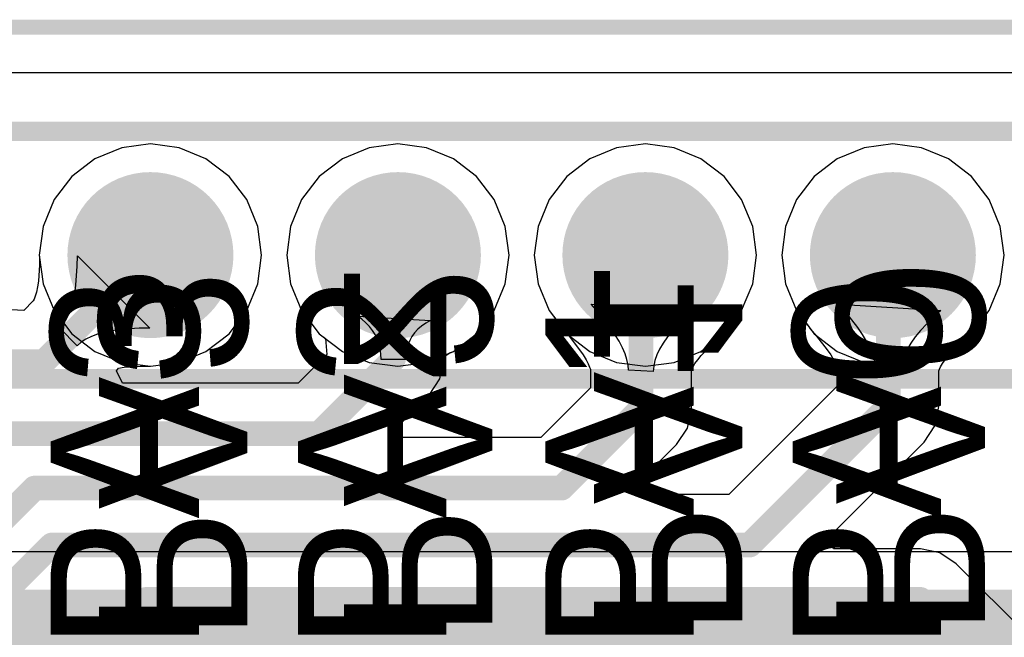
# Model space of a CAD drawing. Header units: millimetres. Extents: x -0.1 to 45.1, y -0.1 to 69.3.
# Tile 23 of 27: x 25 to 35.1, y 18.7 to 25.1. Entities that reach past the tile are written whole.
import ezdxf

# ---------------------------------------------------------------- set-up
doc = ezdxf.new("R2010")
doc.units = ezdxf.units.MM
for name, color, linetype in [('BottomLayer', 5, 'Continuous'), ('BottomOverlay', 54, 'Continuous'), ('BottomSolder', 6, 'Continuous'), ('KeepOutLayer', 6, 'Continuous'), ('MultiLayer', 9, 'Continuous'), ('PadHoleLayer', 156, 'Continuous'), ('TopLayer', 1, 'Continuous'), ('TopOverlay', 2, 'Continuous'), ('TopSolder', 216, 'Continuous')]:
    doc.layers.add(name, color=color, linetype=linetype)

# ---------------------------------------------------------------- blocks, each defined once
blk = doc.blocks.new('HDR1X10_23')
at = {"layer": 'BottomLayer', "const_width": 0.75}
for points in [[(14.865, 0, 1), (15.615, 0, 1)], [(17.405, 0, 1), (18.155, 0, 1)], [(19.945, 0, 1), (20.695, 0, 1)], [(22.485, 0, 1), (23.235, 0, 1)]]:
    blk.add_lwpolyline(points, format="xyb", close=True, dxfattribs=at)
at = {"layer": 'BottomSolder', "const_width": 0.852}
for points in [[(14.814, 0, 1), (15.666, 0, 1)], [(17.354, 0, 1), (18.206, 0, 1)], [(19.894, 0, 1), (20.746, 0, 1)], [(22.434, 0, 1), (23.286, 0, 1)]]:
    blk.add_lwpolyline(points, format="xyb", close=True, dxfattribs=at)
at = {"layer": 'MultiLayer', "const_width": 0.75}
for points in [[(14.865, 0, 1), (15.615, 0, 1)], [(17.405, 0, 1), (18.155, 0, 1)], [(19.945, 0, 1), (20.695, 0, 1)], [(22.485, 0, 1), (23.235, 0, 1)]]:
    blk.add_lwpolyline(points, format="xyb", close=True, dxfattribs=at)
at = {"layer": 'PadHoleLayer'}
for points, const_width in [([(22.572, 0, 1), (23.148, 0, 1)], 0.575), ([(14.99, 0, 1), (15.49, 0, 1)], 0.5), ([(17.53, 0, 1), (18.03, 0, 1)], 0.5), ([(20.07, 0, 1), (20.57, 0, 1)], 0.5)]:
    blk.add_lwpolyline(points, format="xyb", close=True, dxfattribs=dict(at, const_width=const_width))
at = {"layer": 'TopLayer', "const_width": 0.75}
for points in [[(14.865, 0, 1), (15.615, 0, 1)], [(17.405, 0, 1), (18.155, 0, 1)], [(19.945, 0, 1), (20.695, 0, 1)], [(22.485, 0, 1), (23.235, 0, 1)]]:
    blk.add_lwpolyline(points, format="xyb", close=True, dxfattribs=at)
at = {"layer": 'TopOverlay', "const_width": 0.2}
for points in [[(0.635, 1.27), (24.13, 1.27)], [(-1.27, -1.27), (24.13, -1.27)]]:
    blk.add_lwpolyline(points, dxfattribs=at)
at = {"layer": 'TopSolder', "const_width": 0.852}
for points in [[(14.814, 0, 1), (15.666, 0, 1)], [(17.354, 0, 1), (18.206, 0, 1)], [(19.894, 0, 1), (20.746, 0, 1)], [(22.434, 0, 1), (23.286, 0, 1)]]:
    blk.add_lwpolyline(points, format="xyb", close=True, dxfattribs=at)

msp = doc.modelspace()

# ---------------------------------------------------------------- linework, layer by layer
at = {"layer": 'BottomLayer'}
for p, q in [((3.393, 24.534), (41.607, 24.534)), ((26.015, 23.762), (25.74, 23.648)), ((26.31, 23.801), (26.015, 23.762)), ((26.605, 23.762), (26.31, 23.801)), ((26.88, 23.648), (26.605, 23.762)), ((28.555, 23.762), (28.28, 23.648)), ((28.85, 23.801), (28.555, 23.762)), ((29.145, 23.762), (28.85, 23.801)), ((29.42, 23.648), (29.145, 23.762)), ((31.095, 23.762), (30.82, 23.648)), ((31.39, 23.801), (31.095, 23.762)), ((31.685, 23.762), (31.39, 23.801)), ((31.96, 23.648), (31.685, 23.762)), ((33.635, 23.762), (33.36, 23.648)), ((33.93, 23.801), (33.635, 23.762)), ((34.225, 23.762), (33.93, 23.801)), ((34.5, 23.648), (34.225, 23.762)), ((25.74, 23.648), (25.503, 23.467)), ((27.117, 23.467), (26.88, 23.648)), ((28.28, 23.648), (28.043, 23.467)), ((29.657, 23.467), (29.42, 23.648)), ((30.82, 23.648), (30.583, 23.467)), ((32.197, 23.467), (31.96, 23.648)), ((33.36, 23.648), (33.123, 23.467)), ((34.737, 23.467), (34.5, 23.648)), ((25.503, 23.467), (25.322, 23.23)), ((27.298, 23.23), (27.117, 23.467)), ((28.043, 23.467), (27.862, 23.23)), ((29.838, 23.23), (29.657, 23.467)), ((30.583, 23.467), (30.402, 23.23)), ((32.378, 23.23), (32.197, 23.467)), ((33.123, 23.467), (32.942, 23.23)), ((34.918, 23.23), (34.737, 23.467)), ((25.322, 23.23), (25.208, 22.955)), ((27.412, 22.955), (27.298, 23.23)), ((27.862, 23.23), (27.748, 22.955)), ((29.952, 22.955), (29.838, 23.23)), ((30.402, 23.23), (30.288, 22.955)), ((32.492, 22.955), (32.378, 23.23)), ((32.942, 23.23), (32.828, 22.955)), ((35.032, 22.955), (34.918, 23.23)), ((25.208, 22.955), (25.169, 22.66)), ((27.451, 22.66), (27.412, 22.955)), ((27.748, 22.955), (27.709, 22.66)), ((29.991, 22.66), (29.952, 22.955)), ((30.288, 22.955), (30.249, 22.66)), ((32.531, 22.66), (32.492, 22.955)), ((32.828, 22.955), (32.789, 22.66)), ((35.071, 22.66), (35.032, 22.955)), ((25.169, 22.66), (25.208, 22.365)), ((27.412, 22.365), (27.451, 22.66)), ((27.709, 22.66), (27.748, 22.365)), ((29.952, 22.365), (29.991, 22.66)), ((30.249, 22.66), (30.288, 22.365)), ((32.492, 22.365), (32.531, 22.66)), ((32.789, 22.66), (32.828, 22.365)), ((35.032, 22.365), (35.071, 22.66)), ((25.208, 22.365), (25.322, 22.09)), ((27.298, 22.09), (27.412, 22.365)), ((27.748, 22.365), (27.862, 22.09)), ((29.838, 22.09), (29.952, 22.365)), ((30.288, 22.365), (30.402, 22.09)), ((32.378, 22.09), (32.492, 22.365)), ((32.828, 22.365), (32.942, 22.09)), ((34.918, 22.09), (35.032, 22.365)), ((25.322, 22.09), (25.503, 21.853)), ((27.117, 21.853), (27.298, 22.09)), ((27.862, 22.09), (28.043, 21.853)), ((29.657, 21.853), (29.838, 22.09)), ((30.402, 22.09), (30.583, 21.853)), ((32.197, 21.853), (32.378, 22.09)), ((32.942, 22.09), (33.123, 21.853)), ((34.737, 21.853), (34.918, 22.09)), ((25.503, 21.853), (25.74, 21.672)), ((26.88, 21.672), (27.117, 21.853)), ((28.043, 21.853), (28.28, 21.672)), ((29.42, 21.672), (29.657, 21.853)), ((30.583, 21.853), (30.82, 21.672)), ((31.96, 21.672), (32.197, 21.853)), ((33.123, 21.853), (33.36, 21.672)), ((34.5, 21.672), (34.737, 21.853)), ((25.74, 21.672), (26.015, 21.558)), ((26.605, 21.558), (26.88, 21.672)), ((28.28, 21.672), (28.555, 21.558)), ((29.145, 21.558), (29.42, 21.672)), ((30.82, 21.672), (31.095, 21.558)), ((31.685, 21.558), (31.96, 21.672)), ((33.36, 21.672), (33.635, 21.558)), ((34.225, 21.558), (34.5, 21.672)), ((26.015, 21.558), (26.31, 21.519)), ((26.31, 21.519), (26.605, 21.558)), ((28.555, 21.558), (28.85, 21.519)), ((28.85, 21.519), (29.145, 21.558)), ((31.095, 21.558), (31.39, 21.519)), ((31.39, 21.519), (31.685, 21.558)), ((33.635, 21.558), (33.93, 21.519)), ((33.93, 21.519), (34.225, 21.558)), ((42.481, 19.615), (17.653, 19.615))]:
    msp.add_line(p, q, dxfattribs=at)
at = {"layer": 'BottomLayer', "const_width": 0.762}
msp.add_lwpolyline([(17.653, 18.847), (43.612, 18.847)], dxfattribs=at)
at = {"layer": 'KeepOutLayer', "const_width": 0.152}
msp.add_lwpolyline([(1.099, 25), (43.809, 25)], dxfattribs=at)
at = {"layer": 'TopLayer'}
for p, q in [((3.393, 24.534), (41.607, 24.534)), ((26.015, 23.762), (25.74, 23.648)), ((26.31, 23.801), (26.015, 23.762)), ((26.605, 23.762), (26.31, 23.801)), ((26.88, 23.648), (26.605, 23.762)), ((28.555, 23.762), (28.28, 23.648)), ((28.85, 23.801), (28.555, 23.762)), ((29.145, 23.762), (28.85, 23.801)), ((29.42, 23.648), (29.145, 23.762)), ((31.095, 23.762), (30.82, 23.648)), ((31.39, 23.801), (31.095, 23.762)), ((31.685, 23.762), (31.39, 23.801)), ((31.96, 23.648), (31.685, 23.762)), ((33.635, 23.762), (33.36, 23.648)), ((33.93, 23.801), (33.635, 23.762)), ((34.225, 23.762), (33.93, 23.801)), ((34.5, 23.648), (34.225, 23.762)), ((25.74, 23.648), (25.503, 23.467)), ((27.117, 23.467), (26.88, 23.648)), ((28.28, 23.648), (28.043, 23.467)), ((29.657, 23.467), (29.42, 23.648)), ((30.82, 23.648), (30.583, 23.467)), ((32.197, 23.467), (31.96, 23.648)), ((33.36, 23.648), (33.123, 23.467)), ((34.737, 23.467), (34.5, 23.648)), ((25.503, 23.467), (25.322, 23.23)), ((27.298, 23.23), (27.117, 23.467)), ((28.043, 23.467), (27.862, 23.23)), ((29.838, 23.23), (29.657, 23.467)), ((30.583, 23.467), (30.402, 23.23)), ((32.378, 23.23), (32.197, 23.467)), ((33.123, 23.467), (32.942, 23.23)), ((34.918, 23.23), (34.737, 23.467)), ((25.322, 23.23), (25.208, 22.955)), ((27.412, 22.955), (27.298, 23.23)), ((27.862, 23.23), (27.748, 22.955)), ((29.952, 22.955), (29.838, 23.23)), ((30.402, 23.23), (30.288, 22.955)), ((32.492, 22.955), (32.378, 23.23)), ((32.942, 23.23), (32.828, 22.955)), ((35.032, 22.955), (34.918, 23.23)), ((25.208, 22.955), (25.169, 22.66)), ((27.451, 22.66), (27.412, 22.955)), ((27.748, 22.955), (27.709, 22.66)), ((29.991, 22.66), (29.952, 22.955)), ((30.288, 22.955), (30.249, 22.66)), ((32.531, 22.66), (32.492, 22.955)), ((32.828, 22.955), (32.789, 22.66)), ((35.071, 22.66), (35.032, 22.955)), ((25.169, 22.66), (25.171, 22.643)), ((25.171, 22.643), (25.171, 22.559)), ((25.559, 22.545), (25.56, 22.652)), ((25.56, 22.652), (26.303, 21.91)), ((27.412, 22.365), (27.451, 22.66)), ((27.709, 22.66), (27.748, 22.365)), ((29.952, 22.365), (29.991, 22.66)), ((30.249, 22.66), (30.288, 22.365)), ((32.492, 22.365), (32.531, 22.66)), ((32.789, 22.66), (32.828, 22.365)), ((35.032, 22.365), (35.071, 22.66)), ((25.171, 22.559), (25.16, 22.392)), ((25.546, 22.352), (25.559, 22.545)), ((25.16, 22.392), (25.151, 22.333)), ((25.534, 22.266), (25.546, 22.352)), ((27.298, 22.09), (27.412, 22.365)), ((27.748, 22.365), (27.862, 22.09)), ((29.838, 22.09), (29.952, 22.365)), ((30.288, 22.365), (30.402, 22.09)), ((32.378, 22.09), (32.492, 22.365)), ((32.828, 22.365), (32.942, 22.09)), ((34.918, 22.09), (35.032, 22.365)), ((25.128, 22.239), (25.117, 22.209)), ((25.14, 22.28), (25.128, 22.239)), ((25.151, 22.333), (25.14, 22.28)), ((25.518, 22.188), (25.534, 22.266)), ((25.107, 22.19), (25.01, 22.093)), ((25.108, 22.191), (25.107, 22.19)), ((25.117, 22.209), (25.108, 22.191)), ((25.498, 22.117), (25.518, 22.188)), ((30.906, 22.074), (30.833, 22.158)), ((30.833, 22.158), (31.881, 22.093)), ((33.446, 22.074), (33.373, 22.158)), ((33.373, 22.158), (34.421, 22.093)), ((25.01, 22.093), (24.88, 22.1)), ((25.446, 21.998), (25.474, 22.054)), ((25.474, 22.054), (25.498, 22.117)), ((27.117, 21.853), (27.298, 22.09)), ((27.862, 22.09), (28.043, 21.853)), ((28.481, 22.002), (28.436, 22.035)), ((28.436, 22.035), (29.184, 21.989)), ((29.657, 21.853), (29.838, 22.09)), ((30.402, 22.09), (30.524, 21.931)), ((31.029, 21.918), (30.906, 22.074)), ((31.881, 22.093), (31.803, 22.023)), ((32.197, 21.853), (32.378, 22.09)), ((32.942, 22.09), (33.064, 21.931)), ((33.569, 21.918), (33.446, 22.074)), ((34.421, 22.093), (34.343, 22.023)), ((34.737, 21.853), (34.918, 22.09)), ((25.379, 21.909), (25.415, 21.95)), ((25.415, 21.95), (25.446, 21.998)), ((28.522, 21.966), (28.481, 22.002)), ((28.558, 21.928), (28.522, 21.966)), ((29.093, 21.932), (29.055, 21.9)), ((29.136, 21.962), (29.093, 21.932)), ((29.184, 21.989), (29.136, 21.962)), ((30.524, 21.931), (30.54, 21.902)), ((31.803, 22.023), (31.672, 21.887)), ((33.064, 21.931), (33.08, 21.902)), ((34.343, 22.023), (34.212, 21.887)), ((25.559, 21.729), (25.379, 21.909)), ((25.767, 21.848), (25.704, 21.824)), ((25.838, 21.868), (25.767, 21.848)), ((25.916, 21.884), (25.838, 21.868)), ((26.002, 21.896), (25.916, 21.884)), ((26.195, 21.909), (26.002, 21.896)), ((26.303, 21.91), (26.195, 21.909)), ((26.88, 21.672), (27.117, 21.853)), ((28.043, 21.853), (28.106, 21.805)), ((28.59, 21.887), (28.558, 21.928)), ((28.616, 21.844), (28.59, 21.887)), ((28.638, 21.798), (28.616, 21.844)), ((29.022, 21.864), (28.994, 21.826)), ((29.055, 21.9), (29.022, 21.864)), ((29.42, 21.672), (29.657, 21.853)), ((30.54, 21.902), (30.607, 21.827)), ((31.078, 21.845), (31.029, 21.918)), ((31.121, 21.776), (31.078, 21.845)), ((31.672, 21.887), (31.618, 21.822)), ((32.152, 21.819), (32.197, 21.853)), ((33.08, 21.902), (33.147, 21.827)), ((33.618, 21.845), (33.569, 21.918)), ((33.661, 21.776), (33.618, 21.845)), ((34.212, 21.887), (34.158, 21.822)), ((34.692, 21.819), (34.737, 21.853)), ((25.6, 21.765), (25.559, 21.729)), ((25.648, 21.796), (25.6, 21.765)), ((25.704, 21.824), (25.648, 21.796)), ((28.106, 21.805), (28.121, 21.64)), ((28.655, 21.75), (28.638, 21.798)), ((28.667, 21.699), (28.655, 21.75)), ((28.953, 21.74), (28.941, 21.693)), ((28.971, 21.785), (28.953, 21.74)), ((28.994, 21.826), (28.971, 21.785)), ((30.607, 21.827), (30.715, 21.688)), ((31.155, 21.71), (31.121, 21.776)), ((31.573, 21.758), (31.536, 21.696)), ((31.618, 21.822), (31.573, 21.758)), ((31.962, 21.629), (32.073, 21.743)), ((32.073, 21.743), (32.141, 21.804)), ((32.141, 21.804), (32.152, 21.819)), ((33.147, 21.827), (33.255, 21.688)), ((33.695, 21.71), (33.661, 21.776)), ((34.113, 21.758), (34.076, 21.696)), ((34.158, 21.822), (34.113, 21.758)), ((34.502, 21.629), (34.613, 21.743)), ((34.613, 21.743), (34.681, 21.804)), ((34.681, 21.804), (34.692, 21.819)), ((26.605, 21.558), (26.88, 21.672)), ((28.121, 21.64), (27.827, 21.346)), ((28.674, 21.646), (28.667, 21.699)), ((28.677, 21.59), (28.674, 21.646)), ((28.933, 21.643), (28.931, 21.59)), ((28.941, 21.693), (28.933, 21.643)), ((29.33, 21.624), (29.341, 21.631)), ((29.341, 21.631), (29.372, 21.649)), ((29.372, 21.649), (29.38, 21.656)), ((29.38, 21.656), (29.42, 21.672)), ((30.715, 21.688), (30.752, 21.635)), ((30.752, 21.635), (30.782, 21.585)), ((31.182, 21.647), (31.155, 21.71)), ((31.201, 21.588), (31.182, 21.647)), ((31.508, 21.636), (31.487, 21.577)), ((31.536, 21.696), (31.508, 21.636)), ((31.928, 21.586), (31.962, 21.629)), ((33.255, 21.688), (33.292, 21.635)), ((33.292, 21.635), (33.322, 21.585)), ((33.722, 21.647), (33.695, 21.71)), ((33.741, 21.588), (33.722, 21.647)), ((34.048, 21.636), (34.027, 21.577)), ((34.076, 21.696), (34.048, 21.636)), ((34.468, 21.586), (34.502, 21.629)), ((26.31, 21.519), (26.605, 21.558)), ((28.931, 21.59), (28.677, 21.59)), ((29.282, 21.392), (29.315, 21.556)), ((29.315, 21.556), (29.319, 21.571)), ((29.319, 21.576), (29.322, 21.59)), ((29.319, 21.571), (29.319, 21.576)), ((29.322, 21.613), (29.323, 21.617)), ((29.322, 21.59), (29.322, 21.613)), ((29.323, 21.617), (29.324, 21.619)), ((29.323, 21.617), (29.323, 21.617)), ((29.324, 21.619), (29.33, 21.624)), ((30.782, 21.585), (30.804, 21.543)), ((30.804, 21.543), (30.818, 21.51)), ((31.213, 21.532), (31.201, 21.588)), ((31.217, 21.48), (31.213, 21.532)), ((31.487, 21.577), (31.475, 21.52)), ((31.879, 21.513), (31.899, 21.546)), ((31.899, 21.546), (31.928, 21.586)), ((33.322, 21.585), (33.344, 21.543)), ((33.344, 21.543), (33.358, 21.51)), ((33.753, 21.532), (33.741, 21.588)), ((33.757, 21.48), (33.753, 21.532)), ((34.027, 21.577), (34.015, 21.52)), ((34.419, 21.513), (34.439, 21.546)), ((34.439, 21.546), (34.468, 21.586)), ((25.961, 21.473), (25.982, 21.501)), ((26.024, 21.346), (25.961, 21.473)), ((25.982, 21.501), (25.983, 21.501)), ((25.983, 21.501), (26.042, 21.51)), ((26.042, 21.51), (26.209, 21.521)), ((26.209, 21.521), (26.293, 21.521)), ((26.293, 21.521), (26.31, 21.519)), ((30.818, 21.51), (30.825, 21.488)), ((30.825, 21.488), (30.826, 21.486)), ((30.826, 21.486), (30.826, 21.297)), ((31.471, 21.464), (31.217, 21.48)), ((31.475, 21.52), (31.471, 21.464)), ((31.862, 21.472), (31.867, 21.488)), ((31.862, 21.471), (31.862, 21.472)), ((31.862, 21.082), (31.862, 21.471)), ((31.867, 21.488), (31.879, 21.513)), ((33.358, 21.51), (33.365, 21.488)), ((33.365, 21.488), (33.366, 21.486)), ((33.366, 21.486), (33.366, 21.322)), ((34.011, 21.464), (33.757, 21.48)), ((34.015, 21.52), (34.011, 21.464)), ((34.402, 21.472), (34.407, 21.488)), ((34.402, 21.471), (34.402, 21.472)), ((34.402, 21.107), (34.402, 21.471)), ((34.407, 21.488), (34.419, 21.513)), ((27.827, 21.346), (26.024, 21.346)), ((29.17, 21.224), (29.282, 21.392)), ((28.851, 20.904), (29.17, 21.224)), ((30.826, 21.297), (30.316, 20.787)), ((33.366, 21.322), (32.247, 20.203)), ((31.822, 20.884), (31.862, 21.082)), ((34.362, 20.909), (34.402, 21.107)), ((34.402, 21.107), (34.402, 21.107)), ((28.899, 20.787), (28.851, 20.904)), ((31.71, 20.716), (31.822, 20.884)), ((34.25, 20.741), (34.362, 20.909)), ((30.316, 20.787), (28.899, 20.787)), ((33.27, 19.761), (34.25, 20.741)), ((31.314, 20.32), (31.71, 20.716)), ((31.363, 20.203), (31.314, 20.32)), ((32.247, 20.203), (31.363, 20.203)), ((33.319, 19.644), (33.27, 19.761)), ((34.214, 19.644), (33.319, 19.644)), ((34.412, 19.605), (34.214, 19.644)), ((34.58, 19.492), (34.412, 19.605)), ((35.62, 18.453), (34.58, 19.492))]:
    msp.add_line(p, q, dxfattribs=at)
at = {"layer": 'TopLayer', "const_width": 0.254}
for points in [[(25.215, 21.565), (26.31, 22.66)], [(28.804, 22.614), (28.85, 22.66)], [(28.804, 21.59), (28.804, 22.614)], [(31.344, 22.614), (31.39, 22.66)], [(31.344, 21.082), (31.344, 22.614)], [(33.884, 22.614), (33.93, 22.66)], [(33.884, 21.107), (33.884, 22.614)], [(24.562, 21.565), (25.215, 21.565)], [(28.042, 20.828), (28.804, 21.59)], [(32.461, 19.685), (33.884, 21.107)], [(30.531, 20.269), (31.344, 21.082)], [(24.816, 20.828), (28.042, 20.828)], [(22.175, 17.324), (25.121, 20.269)], [(25.121, 20.269), (30.531, 20.269)], [(22.825, 17.212), (25.298, 19.685)], [(25.298, 19.685), (32.461, 19.685)], [(24.775, 17.638), (26.264, 19.126)], [(26.264, 19.126), (34.214, 19.126)], [(34.214, 19.126), (35.405, 17.935)]]:
    msp.add_lwpolyline(points, dxfattribs=at)
at = {"layer": 'TopLayer', "const_width": 0.127}
for points in [[(26.247, 22.66, 1), (26.374, 22.66, 1)], [(28.74, 22.614, 1), (28.867, 22.614, 1)], [(28.74, 22.614, 1), (28.867, 22.614, 1)], [(28.787, 22.66, 1), (28.914, 22.66, 1)], [(31.28, 22.614, 1), (31.407, 22.614, 1)], [(31.28, 22.614, 1), (31.407, 22.614, 1)], [(31.327, 22.66, 1), (31.454, 22.66, 1)], [(33.82, 22.614, 1), (33.947, 22.614, 1)], [(33.82, 22.614, 1), (33.947, 22.614, 1)], [(33.867, 22.66, 1), (33.994, 22.66, 1)], [(25.151, 21.565, 1), (25.278, 21.565, 1)], [(25.151, 21.565, 1), (25.278, 21.565, 1)], [(28.74, 21.59, 1), (28.867, 21.59, 1)], [(28.74, 21.59, 1), (28.867, 21.59, 1)], [(33.82, 21.107, 1), (33.947, 21.107, 1)], [(33.82, 21.107, 1), (33.947, 21.107, 1)], [(31.28, 21.082, 1), (31.407, 21.082, 1)], [(31.28, 21.082, 1), (31.407, 21.082, 1)], [(27.978, 20.828, 1), (28.105, 20.828, 1)], [(27.978, 20.828, 1), (28.105, 20.828, 1)], [(25.057, 20.269, 1), (25.184, 20.269, 1)], [(25.057, 20.269, 1), (25.184, 20.269, 1)], [(30.467, 20.269, 1), (30.594, 20.269, 1)], [(30.467, 20.269, 1), (30.594, 20.269, 1)], [(25.235, 19.685, 1), (25.362, 19.685, 1)], [(25.235, 19.685, 1), (25.362, 19.685, 1)], [(32.398, 19.685, 1), (32.525, 19.685, 1)], [(32.398, 19.685, 1), (32.525, 19.685, 1)], [(26.2, 19.126, 1), (26.327, 19.126, 1)], [(26.2, 19.126, 1), (26.327, 19.126, 1)], [(34.15, 19.126, 1), (34.277, 19.126, 1)], [(34.15, 19.126, 1), (34.277, 19.126, 1)]]:
    msp.add_lwpolyline(points, format="xyb", close=True, dxfattribs=at)

# ---------------------------------------------------------------- block references
at = {"rotation": 360}
msp.add_blockref('HDR1X10_23', (11.07, 22.66), dxfattribs=at)

# ---------------------------------------------------------------- texts
at = {"layer": 'BottomOverlay', "text_generation_flag": 2}
for s, p in [('PA2', (28.296, 18.72)), ('PA1', (30.861, 18.745)), ('PA0', (33.35, 18.745)), ('PA3', (25.781, 18.694))]:
    msp.add_text(s, height=1.524, rotation=270, dxfattribs=at).set_placement(p)
at = {"layer": 'TopOverlay'}
for s, p in [('PA3', (26.81, 18.596)), ('PA2', (29.348, 18.596)), ('PA1', (31.887, 18.596)), ('PA0', (34.425, 18.596))]:
    msp.add_text(s, height=1.524, rotation=90, dxfattribs=at).set_placement(p)

doc.saveas('drawing.dxf')
